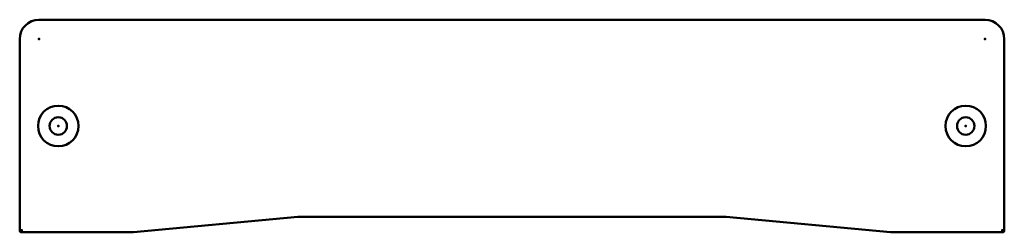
# Model space of a CAD drawing. Header units: millimetres. Extents: x -72 to 183, y -4 to 51.
import ezdxf

# ---------------------------------------------------------------- set-up
doc = ezdxf.new("R2010")
doc.units = ezdxf.units.MM
for name, color, linetype, lineweight in [('IV_ARC_CENTERS', 7, 'Continuous', 50), ('IV_FEATURE_PROFILES_DOWN', 7, 'Continuous', 50), ('IV_INTERIOR_PROFILES', 7, 'Continuous', 50), ('IV_OUTER_PROFILE', 7, 'Continuous', 50)]:
    doc.layers.add(name, color=color, linetype=linetype, lineweight=lineweight)

msp = doc.modelspace()

# ---------------------------------------------------------------- linework, layer by layer
at = {"layer": 'IV_ARC_CENTERS'}
for p in [(-67, 46), (178, 46), (-62, 23.5), (-62, 23.5), (173, 23.5), (173, 23.5), (-71.5, -3.5), (182.5, -3.5)]:
    msp.add_point(p, dxfattribs=at)
at = {"layer": 'IV_FEATURE_PROFILES_DOWN'}
for centre in [(-62, 23.5), (173, 23.5)]:
    msp.add_circle(centre, 5.25, dxfattribs=at)
at = {"layer": 'IV_INTERIOR_PROFILES'}
for centre in [(-62, 23.5), (173, 23.5)]:
    msp.add_circle(centre, 2.25, dxfattribs=at)
at = {"layer": 'IV_OUTER_PROFILE'}
for p, q in [((178, 51), (-67, 51)), ((-72, 46), (-72, -3.5)), ((183, -3.5), (183, 46)), ((-42.5, -4), (0, 0)), ((0, 0), (111, 0)), ((111, 0), (153.5, -4)), ((-71.5, -4), (-42.5, -4)), ((153.5, -4), (182.5, -4))]:
    msp.add_line(p, q, dxfattribs=at)
for centre, radius, start, end in [((-67, 46), 5, 90, 180), ((178, 46), 5, 0, 90), ((-71.5, -3.5), 0.5, 180, 270), ((182.5, -3.5), 0.5, 270, 0)]:
    msp.add_arc(centre, radius, start, end, dxfattribs=at)

doc.saveas('drawing.dxf')
